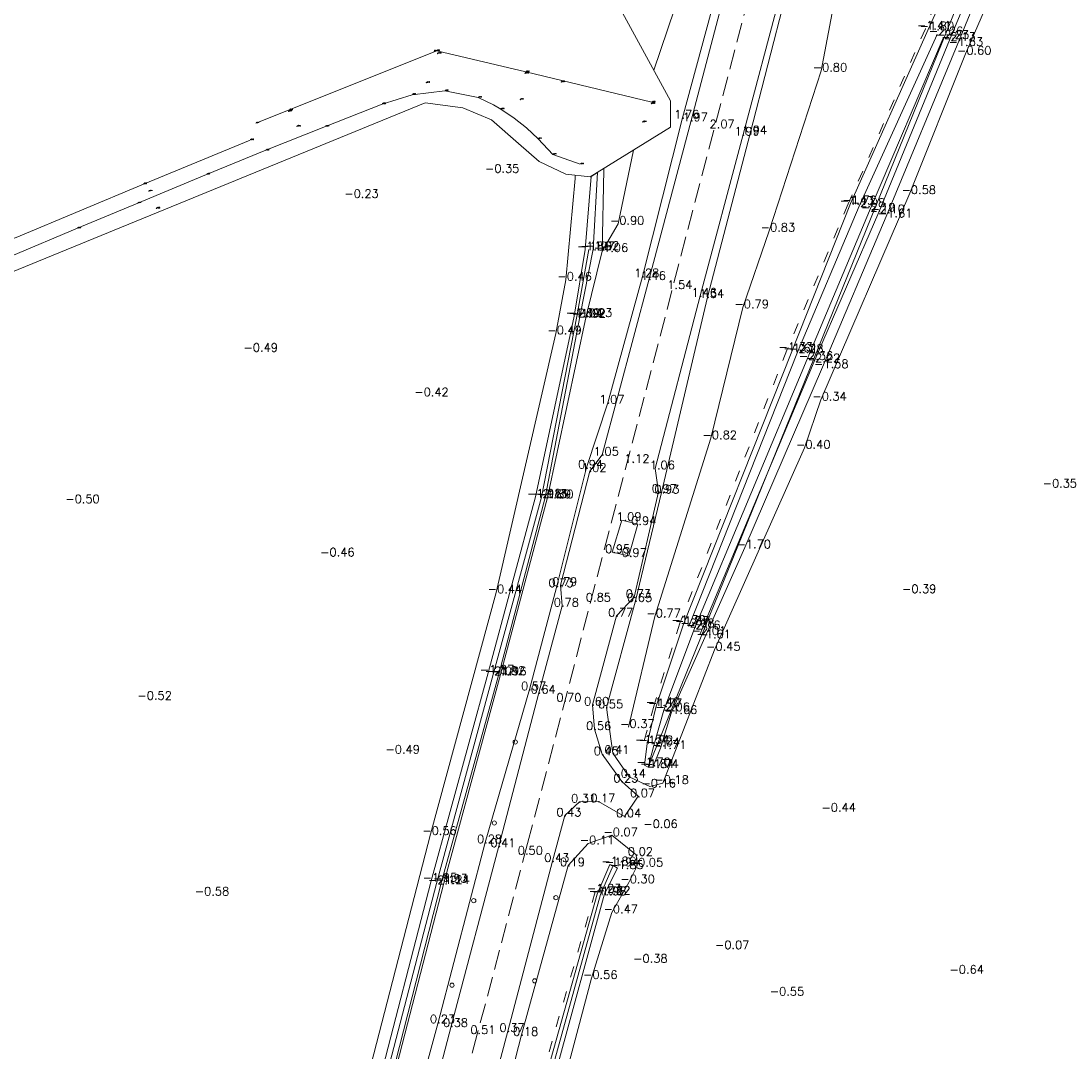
# Model space of a CAD drawing. Header units: metres. Extents: x 102665 to 103901, y 415762 to 419767.
# Tile 85 of 93: x 103534 to 103659, y 419426 to 419549. Entities that reach past the tile are written whole.
import ezdxf
from ezdxf.enums import TextEntityAlignment as Align

# ---------------------------------------------------------------- set-up
doc = ezdxf.new("R2010")
doc.units = ezdxf.units.M
doc.header["$MEASUREMENT"] = 0
doc.linetypes.add('DGN Style 3', pattern=[3.301552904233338, 2.358252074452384, -0.9433008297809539])
doc.linetypes.add('DGN Style 5', pattern=[3.09989794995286, 1.32852769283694, -1.77137025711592])
for name, color, linetype, lineweight in [('00-Aslijn', 5, 'DGN Style 3', 0), ('B-GV-GR-BOOM-S', 90, 'Continuous', 13), ('B-WE-IE-TERREINAFSCHEIDING_KUNSTMATIG_HEKWERK-G', 20, 'IE-TERREINAFSCHEIDING-KUNSTMATIG', 13), ('DTM 15-11-2017_terristrisch', 3, 'Continuous', 0), ('DTM-Bodemsloot', 162, 'Continuous', 0), ('DTM-Greppel', 104, 'Continuous', 0), ('DTM-Groentopogrens', 82, 'Continuous', 0), ('DTM-Hoogtecijfer', 7, 'Continuous', 0), ('DTM-Kant-asfalt', 137, 'Continuous', 0), ('DTM-Meetpunt', 40, 'Continuous', 0), ('DTM_27-12-2009_terrestrisch', 97, 'Continuous', 0), ('DTM_hoogtelijn', 251, 'DGN Style 5', 0), ('DTM_talud', 94, 'Continuous', 0), ('mp', 7, 'Continuous', 0)]:
    doc.layers.add(name, color=color, linetype=linetype, lineweight=lineweight)
doc.styles.add('null', font='NLCS.shx')
doc.styles.get("Standard").update_dxf_attribs({"font": 'txt.shx'})
doc.linetypes.add('IE-TERREINAFSCHEIDING-KUNSTMATIG', pattern='A,4,["R",null,S=0.7500000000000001,R=90,X=0,Y=0],4,-2', length=10)

# ---------------------------------------------------------------- blocks, each defined once
blk = doc.blocks.new('145_13')
at = {"layer": 'B-GV-GR-BOOM-S'}
blk.add_circle((8.878995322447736e-05, 1.161547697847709e-05), 0.025, dxfattribs=at)
at = {"layer": 'B-GV-GR-BOOM-S', "extrusion": (0, 0, -1)}
for start, end in [(0, 180), (180, 0)]:
    blk.add_arc((-8.878995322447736e-05, 1.161547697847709e-05), 0.025, start, end, dxfattribs=at)
blk = doc.blocks.new('145_19')
at = {"layer": 'B-GV-GR-BOOM-S'}
blk.add_circle((4.184292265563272e-06, 8.42501685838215e-05), 0.025, dxfattribs=at)
at = {"layer": 'B-GV-GR-BOOM-S', "extrusion": (0, 0, -1)}
for start, end in [(0, 180), (180, 0)]:
    blk.add_arc((-4.184292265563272e-06, 8.42501685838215e-05), 0.025, start, end, dxfattribs=at)
blk = doc.blocks.new('145_12')
at = {"layer": 'B-GV-GR-BOOM-S'}
blk.add_circle((1.631240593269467e-05, 3.310549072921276e-05), 0.025, dxfattribs=at)
at = {"layer": 'B-GV-GR-BOOM-S', "extrusion": (0, 0, -1)}
for start, end in [(0, 180), (180, 0)]:
    blk.add_arc((-1.631240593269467e-05, 3.310549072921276e-05), 0.025, start, end, dxfattribs=at)
blk = doc.blocks.new('145_20')
at = {"layer": 'B-GV-GR-BOOM-S'}
blk.add_circle((3.77731048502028e-05, 3.750745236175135e-05), 0.025, dxfattribs=at)
at = {"layer": 'B-GV-GR-BOOM-S', "extrusion": (0, 0, -1)}
for start, end in [(0, 180), (180, 0)]:
    blk.add_arc((-3.77731048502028e-05, 3.750745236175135e-05), 0.025, start, end, dxfattribs=at)
blk = doc.blocks.new('145_18')
at = {"layer": 'B-GV-GR-BOOM-S'}
blk.add_circle((4.678384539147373e-05, 9.882897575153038e-05), 0.025, dxfattribs=at)
at = {"layer": 'B-GV-GR-BOOM-S', "extrusion": (0, 0, -1)}
for start, end in [(0, 180), (180, 0)]:
    blk.add_arc((-4.678384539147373e-05, 9.882897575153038e-05), 0.025, start, end, dxfattribs=at)
blk = doc.blocks.new('MP')
at = {"layer": 'mp', "color": 0, "linetype": 'ByBlock', "lineweight": -2, "elevation": -0.036, "flags": 128}
blk.add_lwpolyline([(-0.005000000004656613, -0.008660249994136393), (-0.01000000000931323, 0), (-0.005000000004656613, 0.008660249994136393), (0.005000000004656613, 0.008660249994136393), (0.01000000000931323, 0), (0.005000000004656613, -0.008660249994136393), (-0.005000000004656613, -0.008660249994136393)], close=True, dxfattribs=at)

msp = doc.modelspace()

# ---------------------------------------------------------------- linework, layer by layer
at = {"layer": '00-Aslijn'}
msp.add_lwpolyline([(103634.7703648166, 419606.4742388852), (103594.1453089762, 419450.9051398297), (103588.1291944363, 419428.1103429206), (103562.8108334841, 419332.180172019), (103544.92261218, 419263.6619503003), (103518.8188756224, 419163.67539609), (103489.8728155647, 419052.8017364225), (103450.5540197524, 418902.7044085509), (103348.6917157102, 418513.8506979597), (103321.301230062, 418409.2890342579), (103298.4577879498, 418322.3754979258)], dxfattribs=at)
at = {"layer": 'B-WE-IE-TERREINAFSCHEIDING_KUNSTMATIG_HEKWERK-G'}
msp.add_polyline3d([(103561.646, 419537.026, -0.41), (103583.308, 419545.685, 0.347), (103593.948, 419543.158, -0.398), (103608.993, 419539.525, -0.332)], dxfattribs=at)
at = {"layer": 'DTM 15-11-2017_terristrisch'}
msp.add_polyline3d([(103226.1781359, 419381.6743332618, 0), (103234.990889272, 419376.2029653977, 0), (103248.1919563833, 419377.5040295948, 0), (103297.8253126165, 419395.9166649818, 0), (103330.0346066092, 419407.8654436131, 0), (103335.4570462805, 419400.9806051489, 0), (103345.4622719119, 419403.0168862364, 0), (103407.3761420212, 419428.3365870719, 0), (103392.1334040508, 419455.4658353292, 0), (103389.0204466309, 419461.0063225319, 0), (103417.2070605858, 419472.0406646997, 0), (103542.280515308, 419523.2362620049, 0), (103581.8801701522, 419539.4453607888, 0), (103586.4090883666, 419538.8536236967, 0), (103589.8089062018, 419537.4067836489, 0), (103593.0387331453, 419534.5982117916, 0), (103595.5083512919, 419532.4506973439, 0), (103598.7334280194, 419530.9385575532, 0), (103601.6232731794, 419530.5981246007, 0), (103611.227758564, 419536.5557012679, 0), (103611.227758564, 419539.7047060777, 0), (103590.4198109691, 419577.8823999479, 0), (103621.7423701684, 419591.6646972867, 0), (103623.9921561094, 419609.5092527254, 0)], dxfattribs=at)
at = {"layer": 'DTM-Bodemsloot'}
for points in [[(103652.228, 419567.64, -2.242), (103608.58, 419460.046, -1.839), (103609.247, 419462.6390000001, -2.045), (103610.437, 419466.831, -2.061), (103614.105, 419476.618, -2.162), (103627.581, 419508.809, -2.357000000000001), (103635.034, 419526.558, -2.191), (103643.845, 419547.198, -2.231)], [(103653.056, 419567.322, -2.206), (103644.613, 419546.951, -2.133), (103636.148, 419526.371, -2.104), (103628.413, 419508.548, -2.217), (103614.766, 419475.956, -2.011)], [(103643.13, 419547.635, -2.256), (103633.794, 419527.112, -2.083000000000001), (103626.417, 419509.66, -2.283), (103613.408, 419476.866, -2.076)], [(103555.791, 419340.76, -1.931), (103561.373, 419362.493, -2.093), (103568.484, 419389.841, -2.046), (103576.63, 419420.697, -2.049), (103583.232, 419446.138, -2.113), (103590.025, 419471.121, -2.085), (103595.818, 419492.326, -2.125), (103600.039, 419513.9270000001, -2.039), (103601.448, 419521.932, -1.967)], [(103604.385, 419448.284, -1.94), (103602.865, 419444.806, -1.983), (103597.012, 419423.662, -1.99), (103591.435, 419401.85, -1.95), (103585.397, 419379.747, -1.981), (103579.628, 419358.451, -1.948), (103575.725, 419343.267, -1.837)]]:
    msp.add_polyline3d(points, dxfattribs=at)
at = {"layer": 'DTM-Greppel'}
msp.add_polyline3d([(103600.443, 419532.13, -0.8270000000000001), (103597.173, 419533.287, -0.7120000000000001), (103595.419, 419535.154, -0.735), (103594.0257909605, 419536.4595537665, -0.7406666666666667), (103592.5290135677, 419537.6449480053, -0.7463333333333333), (103590.939, 419538.702, -0.752), (103590.0628090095, 419539.2073466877, -0.7326666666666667), (103589.1652293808, 419539.6736478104, -0.7133333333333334), (103588.248, 419540.1, -0.694), (103584.264, 419540.883, -0.673), (103580.346, 419540.434, -0.621), (103576.744, 419539.3180000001, -0.5830000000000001), (103569.975, 419536.631, -0.644), (103562.819, 419533.784, -0.671), (103555.752, 419530.901, -0.67), (103547.521, 419527.468, -0.7110000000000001), (103540.305, 419524.462, -0.66), (103532.38, 419521.14, -0.67)], dxfattribs=at)
at = {"layer": 'DTM-Groentopogrens'}
msp.add_polyline3d([(103435.19, 419485.43, -0.46), (103435.919, 419483.873, -0.1), (103441.779, 419486.263, -0.373), (103447.835, 419488.623, -0.334), (103460.741, 419493.306, -0.332), (103475.861, 419498.577, -0.328), (103491.616, 419504.908, -0.27), (103498.23, 419508.297, -0.233), (103511.239, 419514.072, -0.448), (103521.314, 419518.436, -0.463), (103526.311, 419521.113, -0.5550000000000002), (103532.975, 419523.339, -0.504), (103548.191, 419529.751, -0.386), (103560.956, 419535.01, -0.481)], dxfattribs=at)
at = {"layer": 'DTM-Kant-asfalt'}
for points in [[(103635.9192464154, 419597.8883881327, 3.662218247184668), (103635.63, 419596.335, 3.626), (103633.769, 419588.212, 3.33), (103628.982, 419569.461, 2.911), (103624.361, 419552.365, 2.447), (103619.906, 419535.656, 1.986), (103614.767, 419516.374, 1.457), (103609.401, 419495.7530000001, 1.057), (103609.792, 419492.932, 0.9680000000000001), (103606.892, 419480.352, 0.73), (103604.785, 419478.12, 0.768), (103601.895, 419467.487, 0.605), (103602.149, 419464.57, 0.563), (103603.053, 419461.569, 0.454), (103605.396, 419458.308, 0.235), (103607.382, 419456.55, 0.067), (103605.734, 419454.1280000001, 0.036), (103602.64, 419455.938, 0.174), (103600.332, 419455.901, 0.306), (103598.579, 419454.2420000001, 0.428), (103597.135, 419448.792, 0.431), (103591.785, 419428.473, 0.367), (103586.735, 419409.429, 0.432)], [(103628.2411087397, 419594.5123301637, 3.490345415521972), (103627.194, 419589.842, 3.374), (103622.638, 419571.154, 2.912), (103618.087, 419554.046, 2.462000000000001), (103613.707, 419537.365, 1.973), (103608.677, 419518.398, 1.461), (103603.051, 419497.375, 1.048), (103601.579, 419495.4270000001, 1.025), (103598.089, 419481.796, 0.794), (103598.271, 419479.335, 0.779), (103595.503, 419468.931, 0.636), (103590.702, 419450.577, 0.4050000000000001), (103585.022, 419429.086, 0.383), (103580.3, 419411.043, 0.476)]]:
    msp.add_polyline3d(points, dxfattribs=at)
msp.add_3dface([(103605.433, 419489.577, 1.089), (103607.339, 419489.091, 0.9400000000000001), (103606.233, 419485.282, 0.9750000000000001), (103604.241, 419485.727, 0.9460000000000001)], dxfattribs=at)
at = {"layer": 'DTM_27-12-2009_terrestrisch'}
msp.add_polyline3d([(103781.8674046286, 419662.0614289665, 0), (103647.7619839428, 419603.0956102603, 0), (103652.0288432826, 419619.4417904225, 0), (103641.9488110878, 419615.5205477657, 0), (103642.9870553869, 419629.4558635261, 0), (103642.2766083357, 419631.5648387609, 0), (103629.6475763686, 419631.8583342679, 0), (103627.8428580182, 419615.5498080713, 0), (103624.4292827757, 419612.9763963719, 0), (103621.7423701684, 419591.6646972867, 0), (103590.4198109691, 419577.8823999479, 0), (103611.227758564, 419539.7047060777, 0), (103611.227758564, 419536.5557012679, 0), (103601.6232731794, 419530.5981246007, 0), (103598.7334280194, 419530.9385575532, 0), (103595.5083512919, 419532.4506973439, 0), (103593.0387331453, 419534.5982117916, 0), (103589.8089062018, 419537.4067836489, 0), (103586.4090883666, 419538.8536236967, 0), (103581.8801701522, 419539.4453607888, 0), (103542.280515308, 419523.2362620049, 0), (103417.2070605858, 419472.0406646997, 0), (103389.0204466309, 419461.0063225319, 0)], dxfattribs=at)
at = {"layer": 'DTM_hoogtelijn'}
for points in [[(103649.807, 419568.477, -1.27), (103641.713, 419548.321, -1.413), (103632.493, 419527.369, -1.425), (103625.156, 419509.885, -1.325), (103612.355, 419477.251, -1.392), (103609.271, 419467.445, -1.398), (103607.999, 419462.936, -1.344)], [(103602.243, 419445.143, -1.226), (103596.152, 419424.076, -1.271), (103590.613, 419402.304, -1.301), (103584.769, 419380.362, -1.216), (103579.026, 419358.969, -1.211), (103575.077, 419344.625, -1.204)]]:
    msp.add_polyline3d(points, dxfattribs=at)
at = {"layer": 'DTM_talud', "extrusion": (-0.1146464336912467, 0.003931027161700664, 0.9933985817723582), "elevation": -10229.62586954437, "flags": 128}
msp.add_lwpolyline([(-422825.6251499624, 88577.24290663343), (-422835.3374028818, 88577.11214643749), (-422835.5022101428, 88577.10536829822)], dxfattribs=at)
at = {"layer": 'DTM_talud', "extrusion": (0.02353085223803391, -0.002465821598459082, 0.9997200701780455), "elevation": 1401.264595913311, "flags": 128}
msp.add_lwpolyline([(428043.4066115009, -59297.36034099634), (428043.952239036, -59298.06412902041), (428034.7878548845, -59298.53544999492), (428026.567202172, -59297.78834869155), (428004.6581794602, -59295.91037484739), (427983.0679611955, -59292.60270472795), (427957.6707404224, -59288.3663100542), (427931.5000216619, -59284.53562465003), (427900.0796069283, -59279.50879069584), (427871.9725176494, -59275.48781349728), (427849.7053502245, -59271.96723057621), (427849.5194898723, -59270.59306039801), (427849.9643118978, -59270.90854772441), (427871.9817298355, -59274.03080680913), (427899.9076674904, -59278.37262619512), (427931.3610572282, -59283.17834021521), (427957.6437944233, -59287.11208464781), (427983.0953642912, -59291.31132919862), (428004.6067507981, -59294.74088063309), (428026.5797230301, -59297.09166707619), (428034.6395436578, -59297.57948443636), (428043.4066115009, -59297.36034099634)], close=True, dxfattribs=at)
at = {"layer": 'DTM_talud'}
for points in [[(103637.1983318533, 419598.4507988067, 3.715158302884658), (103636.723, 419596.081, 3.641), (103634.939, 419587.951, 3.2), (103630.105, 419569.266, 2.66), (103625, 419552.249, 2.306), (103620.782, 419535.805, 1.938), (103615.651, 419516.244, 1.343), (103610.14, 419492.858, 0.928), (103607.04, 419479.9050000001, 0.651), (103603.565, 419467.168, 0.548), (103604.332, 419461.725, 0.412), (103606.288, 419458.892, 0.142), (103608.769, 419457.71, -0.159), (103610.305, 419458.137, -0.176), (103616.491, 419474.057, -0.446), (103627.247, 419498.212, -0.4040000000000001), (103629.197, 419503.956, -0.335), (103639.87, 419528.654, -0.5770000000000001), (103646.5, 419545.319, -0.602), (103655.745, 419566.594, -0.424)], [(103597.646, 419481.661, 0.733), (103601.179, 419495.844, 0.9390000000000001), (103603.733, 419503.6060000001, 1.068), (103607.892, 419518.71, 1.284), (103612.677, 419537.683, 1.765), (103617.174, 419554.317, 2.279), (103621.635, 419571.489, 2.725), (103626.329, 419590.018, 3.289), (103627.273, 419593.66, 3.478), (103627.344909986, 419594.1182738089, 3.495063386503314)], [(103624.5056712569, 419592.8698676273, 2.549057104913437), (103624.165, 419590.669, 2.231), (103619.175, 419577.762, 0.311), (103618.118, 419573.298, 0.2760000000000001), (103614.222, 419558.1280000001, -0.013), (103609.233751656, 419543.3632401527, -0.5617398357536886)], [(103636.841, 419578.6170000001, 0.015), (103636.406, 419573.686, -0.042), (103632.716, 419561.626, -0.384), (103629.251, 419543.292, -0.795), (103623.027, 419524.172, -0.8330000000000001), (103619.888, 419514.994, -0.785), (103616.065, 419499.349, -0.816), (103609.351, 419478.037, -0.773), (103606.22, 419464.817, -0.368)], [(103650.944, 419567.844, -1.857), (103642.044, 419548.236, -1.804), (103632.778, 419527.438, -1.721), (103625.742, 419509.723, -1.61), (103612.772, 419477.126, -1.867), (103609.538, 419467.315, -1.767), (103608.44, 419462.87, -1.724), (103608.143, 419460.2530000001, -1.695), (103608.58, 419460.046, -1.839), (103609.116, 419460.028, -1.738), (103610.027, 419462.301, -1.708), (103611.327, 419466.495, -1.664), (103615.334, 419475.544, -1.608), (103620.139, 419486.286, -1.695), (103629.408, 419507.846, -1.583), (103637.035, 419525.859, -1.614), (103645.507, 419546.35, -1.63), (103654.027, 419567.067, -1.858)], [(103606.8155156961, 419533.8188263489, -0.7758460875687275), (103604.991, 419524.991, -0.902), (103603.059, 419521.738, -1.063), (103601.14, 419513.96, -1.234), (103596.531, 419492.272, -1.296), (103590.918, 419471.1060000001, -1.156), (103584.107, 419446.168, -1.241), (103577.58, 419420.873, -1.289), (103569.582, 419390.392, -1.362), (103562.39, 419362.47, -1.256), (103556.969, 419341.681, -1.177)], [(103599.827675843, 419530.8096516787, -0.270360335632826), (103599.835, 419530.4050000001, -0.271), (103598.709, 419518.309, -0.457), (103597.509, 419511.881, -0.487), (103590.378, 419480.929, -0.437), (103582.548, 419452.0410000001, -0.5570000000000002), (103568.293, 419396.861, -0.532), (103557.126, 419355.81, -0.4020000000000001), (103552.43, 419338.823, -0.174), (103555.423, 419337.9160000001, -0.031), (103557.807, 419338.199, 0.308), (103559.72, 419339.214, 0.5790000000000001), (103561.682, 419346.738, 0.387), (103566.929, 419366.609, 0.377), (103572.27, 419387.466, 0.312), (103578.516, 419411.371, 0.308), (103583.461, 419429.525, 0.231), (103589.087, 419451.0300000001, 0.2760000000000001), (103594.357, 419469.33, 0.567), (103597.646, 419481.661, 0.733)], [(103575.43, 419343.665, -1.774), (103575.725, 419343.267, -1.837), (103576.056, 419343.377, -1.831), (103580.036, 419358.384, -1.863), (103585.835, 419379.564, -1.833), (103591.881, 419401.805, -1.825), (103597.489, 419423.436, -1.871), (103603.33, 419444.896, -1.818), (103604.91, 419447.953, -1.851), (103604.385, 419448.284, -1.94), (103603.972, 419448.3890000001, -1.858), (103602.471, 419444.832, -1.756), (103596.558, 419423.831, -1.791), (103590.921, 419402.056, -1.858), (103585.044, 419379.979, -1.777), (103579.306, 419358.885, -1.742)]]:
    msp.add_polyline3d(points, dxfattribs=at)
msp.add_polyline3d([(103572.74, 419341.9160000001, 0.294), (103574.642, 419340.995, 0.37), (103576.789, 419340.599, 0.731), (103578.406, 419345.0140000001, -0.13), (103582.019, 419359.562, -0.656), (103588.837, 419386.319, -0.668), (103595.412, 419410.735, -0.656), (103601.774, 419434.815, -0.5550000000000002), (103604.231, 419442.665, -0.468), (103606.238, 419446.259, -0.301), (103607.242, 419448.244, -0.05), (103607.132, 419449.539, 0.017), (103604.215, 419451.883, -0.071), (103601.393, 419450.922, -0.108), (103599.01, 419448.276, 0.19), (103593.413, 419428.021, 0.179), (103588.517, 419408.923, 0.175), (103583.306, 419388.048, 0.246), (103577.837, 419368.198, 0.29), (103574.18, 419348.549, 0.336)], close=True, dxfattribs=at)

# ---------------------------------------------------------------- block references
at = {"layer": 'B-GV-GR-BOOM-S', "xscale": 10, "yscale": 10, "zscale": 10}
for name, p in [('145_19', (103592.668, 419463.039)), ('145_18', (103590.168, 419453.354)), ('145_19', (103587.703, 419444.072)), ('145_12', (103597.53, 419444.424)), ('145_13', (103585.107, 419433.961)), ('145_20', (103594.99, 419434.488))]:
    msp.add_blockref(name, p, dxfattribs=at)
at = {"layer": 'DTM-Meetpunt', "xscale": 2.5, "yscale": 2.5, "zscale": 2.5}
for p in [(103582.992, 419545.62, 0.3410000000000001), (103583.4, 419545.357, -0.394), (103593.855, 419542.994, -0.384), (103582.024, 419541.86, -0.426), (103598.181, 419541.957, -0.332), (103593.286, 419539.8510000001, -0.511), (103608.957, 419539.358, -0.391), (103565.558, 419538.4270000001, -0.467), (103565.737, 419538.598, 0.397), (103566.574, 419536.641, -0.457), (103607.926, 419537.162, -0.436), (103548.879, 419528.898, -0.4060000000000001), (103549.765, 419526.845, -0.546)]:
    msp.add_blockref('MP', p, dxfattribs=at)

# ---------------------------------------------------------------- texts
at = {"layer": 'B-WE-IE-TERREINAFSCHEIDING_KUNSTMATIG_HEKWERK-G'}
for s, p in [('0.35', (103583.308, 419545.685)), ('-0.40', (103593.948, 419543.158)), ('-0.33', (103608.993, 419539.525)), ('-0.41', (103561.646, 419537.026))]:
    msp.add_text(s, height=0.1, dxfattribs=at).set_placement(p, align=Align.BOTTOM_LEFT)
at = {"layer": 'DTM-Greppel'}
for s, p in [('-0.62', (103580.346, 419540.434)), ('-0.67', (103584.264, 419540.883)), ('-0.58', (103576.744, 419539.318)), ('-0.69', (103588.248, 419540.1)), ('-0.75', (103590.939, 419538.702)), ('-0.64', (103569.975, 419536.631)), ('-0.74', (103595.419, 419535.154)), ('-0.67', (103562.819, 419533.784)), ('-0.71', (103597.173, 419533.287)), ('-0.83', (103600.443, 419532.13)), ('-0.67', (103555.752, 419530.901)), ('-0.71', (103547.521, 419527.468)), ('-0.66', (103540.305, 419524.462))]:
    msp.add_text(s, height=0.1, dxfattribs=at).set_placement(p, align=Align.BOTTOM_LEFT)
at = {"layer": 'DTM-Groentopogrens'}
for s, p in [('-0.48', (103560.956, 419535.01)), ('-0.39', (103548.191, 419529.751))]:
    msp.add_text(s, height=0.1, dxfattribs=at).set_placement(p, align=Align.BOTTOM_LEFT)
at = {"layer": 'DTM-Hoogtecijfer', "linetype": 'Continuous', "lineweight": 0}
for s, p in [('-1.41', (103640.713889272, 419548.2279653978)), ('-1.80', (103641.044889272, 419548.1429653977)), ('-2.26', (103642.130889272, 419547.5419653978)), ('-2.23', (103642.845889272, 419547.1049653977)), ('-2.13', (103643.613889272, 419546.8579653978)), ('-1.63', (103644.507889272, 419546.2569653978)), ('-0.60', (103645.500889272, 419545.2259653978)), ('-0.80', (103628.251889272, 419543.1989653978)), ('1.76', (103611.677889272, 419537.5899653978)), ('1.97', (103612.707889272, 419537.2719653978)), ('2.07', (103615.906889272, 419536.4359653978)), ('1.99', (103618.906889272, 419535.5629653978)), ('1.94', (103619.782889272, 419535.7119653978)), ('-0.35', (103589.0445778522, 419531.1039653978)), ('-0.23', (103572.2255778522, 419528.1079653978)), ('-0.58', (103638.870889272, 419528.5609653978)), ('-1.43', (103631.493889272, 419527.2759653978)), ('-1.72', (103631.778889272, 419527.3449653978)), ('-2.08', (103632.794889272, 419527.0189653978)), ('-2.19', (103634.034889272, 419526.4649653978)), ('-2.10', (103635.148889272, 419526.2779653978)), ('-1.61', (103636.035889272, 419525.7659653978)), ('-0.90', (103603.991889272, 419524.8979653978)), ('-0.83', (103622.027889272, 419524.0789653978)), ('-1.86', (103600.042889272, 419521.8299653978)), ('-1.97', (103600.448889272, 419521.8389653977)), ('-1.92', (103601.007889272, 419521.8779653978)), ('-1.06', (103602.059889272, 419521.6449653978)), ('-1.06', (103602.059889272, 419521.6449653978)), ('-0.46', (103597.709889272, 419518.2159653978)), ('1.28', (103606.892889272, 419518.6169653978)), ('1.46', (103607.677889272, 419518.3049653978)), ('1.54', (103610.851889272, 419517.2169653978)), ('1.46', (103613.767889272, 419516.2809653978)), ('1.34', (103614.651889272, 419516.1509653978)), ('-0.79', (103618.888889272, 419514.9009653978)), ('-1.89', (103598.716889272, 419513.8649653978)), ('-2.04', (103599.039889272, 419513.8339653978)), ('-1.92', (103599.407889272, 419513.7799653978)), ('-1.23', (103600.140889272, 419513.8669653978)), ('-0.49', (103596.509889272, 419511.7879653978)), ('-0.49', (103560.1715778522, 419509.7049653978)), ('-1.33', (103624.156889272, 419509.7919653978)), ('-1.61', (103624.742889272, 419509.6299653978)), ('-2.28', (103625.417889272, 419509.5669653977)), ('-2.36', (103626.581889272, 419508.7159653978)), ('-2.22', (103627.413889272, 419508.4549653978)), ('-1.58', (103628.408889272, 419507.7529653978)), ('-0.42', (103580.5925778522, 419504.3819653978)), ('1.07', (103602.733889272, 419503.5129653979)), ('-0.34', (103628.197889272, 419503.8629653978)), ('-0.82', (103615.065889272, 419499.2559653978)), ('-0.40', (103626.247889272, 419498.1189653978)), ('1.05', (103602.051889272, 419497.2819653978)), ('0.94', (103600.179889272, 419495.7509653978)), ('1.02', (103600.579889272, 419495.3339653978)), ('1.12', (103605.7170859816, 419496.4310518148, 1.122)), ('1.06', (103608.7594589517, 419495.6599653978)), ('0.97', (103608.9984918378, 419492.8389653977)), ('-0.35', (103655.7385778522, 419493.4709653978)), ('-0.50', (103538.8585778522, 419491.6049653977)), ('-1.98', (103594.085889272, 419492.2569653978)), ('-2.13', (103594.818889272, 419492.2329653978)), ('-1.89', (103595.256889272, 419492.1859653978)), ('-1.30', (103595.531889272, 419492.1789653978)), ('0.93', (103609.3107348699, 419492.7649653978)), ('1.09', (103604.7735804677, 419489.4839653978)), ('0.94', (103606.5365525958, 419488.9979653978)), ('0.95', (103603.4206741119, 419485.6339653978)), ('-1.70', (103619.139889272, 419486.1929653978)), ('-0.46', (103569.3415778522, 419485.2379653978)), ('0.97', (103605.3992652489, 419485.1889653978)), ('0.73', (103596.646889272, 419481.5679653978)), ('0.73', (103596.646889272, 419481.5679653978)), ('0.79', (103597.089889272, 419481.7029653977)), ('-0.44', (103589.378889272, 419480.8359653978)), ('0.73', (103605.892889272, 419480.2589653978)), ('-0.39', (103638.9205778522, 419480.8519653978)), ('0.78', (103597.271889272, 419479.2419653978)), ('0.85', (103601.110889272, 419479.8329653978)), ('0.65', (103606.040889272, 419479.8119653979)), ('0.77', (103603.785889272, 419478.0269653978)), ('-0.77', (103608.351889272, 419477.9439653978)), ('-1.39', (103611.355889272, 419477.1579653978)), ('-1.87', (103611.772889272, 419477.0329653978)), ('-2.08', (103612.408889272, 419476.7729653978)), ('-2.16', (103613.105889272, 419476.5249653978)), ('-2.01', (103613.766889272, 419475.8629653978)), ('-1.61', (103614.334889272, 419475.4509653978)), ('-0.45', (103615.491889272, 419473.9639653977)), ('-1.87', (103588.434889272, 419471.2199653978)), ('-2.09', (103589.025889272, 419471.0279653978)), ('-1.82', (103589.717889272, 419471.0579653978)), ('-1.16', (103589.918889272, 419471.0129653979)), ('0.57', (103593.357889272, 419469.2369653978)), ('-0.52', (103547.4835778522, 419468.0959653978)), ('0.64', (103594.503889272, 419468.8379653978)), ('0.70', (103597.581889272, 419467.8639653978)), ('0.60', (103600.895889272, 419467.3939653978)), ('0.55', (103602.565889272, 419467.0749653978)), ('-1.40', (103608.271889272, 419467.3519653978)), ('-1.77', (103608.538889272, 419467.2219653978)), ('-2.06', (103609.437889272, 419466.7379653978)), ('-1.66', (103610.327889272, 419466.4019653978)), ('0.56', (103601.149889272, 419464.4769653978)), ('-0.37', (103605.220889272, 419464.7239653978)), ('-1.34', (103606.999889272, 419462.8429653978)), ('-1.72', (103607.440889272, 419462.7769653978)), ('-0.49', (103577.1485778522, 419461.6639653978)), ('0.45', (103602.053889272, 419461.4759653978)), ('0.41', (103603.332889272, 419461.6319653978)), ('-2.04', (103608.247889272, 419462.5459653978)), ('-1.71', (103609.027889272, 419462.2079653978)), ('-1.70', (103607.143889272, 419460.1599653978)), ('-1.84', (103607.580889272, 419459.9529653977)), ('-1.84', (103607.580889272, 419459.9529653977)), ('-1.74', (103608.116889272, 419459.9349653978)), ('0.23', (103604.396889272, 419458.2149653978)), ('0.14', (103605.288889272, 419458.7989653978)), ('-0.18', (103609.305889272, 419458.0439653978)), ('0.07', (103606.382889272, 419456.4569653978)), ('-0.16', (103607.769889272, 419457.6169653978)), ('0.31', (103599.332889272, 419455.8079653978)), ('0.17', (103601.640889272, 419455.8449653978)), ('0.43', (103597.579889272, 419454.1489653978)), ('0.04', (103604.734889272, 419454.0349653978)), ('-0.44', (103629.2925778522, 419454.7179653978)), ('-0.06', (103607.9845778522, 419452.7629653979)), ('-0.56', (103581.548889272, 419451.9479653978)), ('-0.07', (103603.215889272, 419451.7899653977)), ('0.28', (103588.087889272, 419450.9369653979)), ('0.41', (103589.702889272, 419450.4839653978)), ('-0.11', (103600.393889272, 419450.8289653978)), ('0.50', (103592.970889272, 419449.5769653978)), ('0.02', (103606.132889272, 419449.4459653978)), ('0.43', (103596.135889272, 419448.6989653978)), ('0.19', (103598.010889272, 419448.1829653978)), ('-1.86', (103602.972889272, 419448.2959653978)), ('-1.94', (103603.385889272, 419448.1909653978)), ('-1.94', (103603.385889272, 419448.1909653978)), ('-1.85', (103603.910889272, 419447.8599653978)), ('-0.05', (103606.242889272, 419448.1509653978)), ('-1.95', (103581.602889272, 419446.3449653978)), ('-2.11', (103582.232889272, 419446.0449653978)), ('-1.93', (103582.853889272, 419446.2409653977)), ('-1.24', (103583.107889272, 419446.0749653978)), ('-0.30', (103605.238889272, 419446.1659653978)), ('-0.58', (103554.3455778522, 419444.7009653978)), ('-1.23', (103601.243889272, 419445.0499653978)), ('-1.76', (103601.471889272, 419444.7389653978)), ('-1.98', (103601.865889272, 419444.7129653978)), ('-1.82', (103602.330889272, 419444.8029653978)), ('-0.47', (103603.231889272, 419442.5719653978)), ('-0.07', (103616.5515778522, 419438.2879653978)), ('-0.38', (103606.7735778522, 419436.6599653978)), ('-0.64', (103644.6035778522, 419435.3519653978)), ('-0.56', (103600.774889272, 419434.7219653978)), ('-0.55', (103623.1125778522, 419432.7239653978)), ('0.23', (103582.461889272, 419429.4319653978)), ('0.38', (103584.022889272, 419428.9929653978)), ('0.51', (103587.290889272, 419428.1379653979)), ('0.37', (103590.785889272, 419428.3799653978)), ('0.18', (103592.413889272, 419427.9279653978))]:
    msp.add_text(s, height=1, dxfattribs=at).set_placement(p)
at = {"layer": 'DTM-Hoogtecijfer'}
for s, p in [('0.34', (103582.992, 419545.62)), ('-0.39', (103583.4, 419545.357)), ('-0.38', (103593.855, 419542.994)), ('-0.43', (103582.024, 419541.86)), ('-0.33', (103598.181, 419541.957)), ('-0.51', (103593.286, 419539.851)), ('-0.39', (103608.957, 419539.358)), ('-0.47', (103565.558, 419538.427)), ('0.40', (103565.737, 419538.598)), ('-0.46', (103566.574, 419536.641)), ('-0.44', (103607.926, 419537.162)), ('-0.41', (103548.879, 419528.898)), ('-0.55', (103549.765, 419526.845))]:
    msp.add_text(s, height=0.1, dxfattribs=at).set_placement(p, align=Align.BOTTOM_LEFT)

doc.saveas('drawing.dxf')
